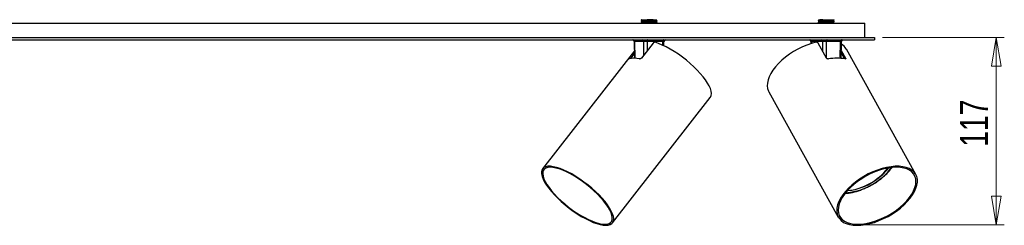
# Model space of a CAD drawing. Header units: millimetres. Extents: x 465 to 922, y 447 to 608.
# Tile 4 of 6: x 693 to 816, y 447 to 472. Entities that reach past the tile are written whole.
import ezdxf

# ---------------------------------------------------------------- set-up
doc = ezdxf.new("R2010")
doc.units = ezdxf.units.MM
doc.header["$PDSIZE"] = -1
doc.styles.add('SLDTEXTSTYLE0', font='TXT', dxfattribs={"width": 0.75})
doc.dimstyles.new('SLDDIMSTYLE0', dxfattribs={"dimtxt": 3.5, "dimasz": 3.556, "dimexe": 0, "dimexo": 0.0625, "dimgap": 0.875, "dimtad": 1, "dimdec": 0, "dimlfac": 5, "dimrnd": 1e-09, "dimzin": 12, "dimdsep": 46, "dimtxsty": 'SLDTEXTSTYLE0', "dimblk1": 'CLOSED', "dimblk2": 'CLOSED', "dimsah": 1, "dimcen": 0.09, "dimadec": 0, "dimazin": 3, "dimtfac": 1, "dimtofl": 0, "dimtmove": 0, "dimatfit": 3, "dimldrblk": 'CLOSED', "dimfxl": 0, "dimfrac": 2, "dimtolj": 1, "dimtzin": 12, "dimarcsym": 0})

# ---------------------------------------------------------------- blocks, each defined once
blk = doc.blocks.new('_Closed')
at = {"color": 0, "linetype": 'ByBlock', "lineweight": -2}
for p, q in [((-1, 0.166667), (0, 0)), ((-1, 0.166667), (-1, -0.166667)), ((0, 0), (-1, -0.166667)), ((0, 0), (-1, 0))]:
    blk.add_line(p, q, dxfattribs=at)
blk = doc.blocks.new('_D')
at = {"color": 7, "linetype": 'Continuous', "lineweight": 0}
for p, q in [((800.63, 470.04), (815.75, 470.04)), ((814.75, 446.72), (814.75, 470.04)), ((797.66, 446.72), (815.75, 446.72))]:
    blk.add_line(p, q, dxfattribs=at)
at = {"color": 7, "linetype": 'Continuous', "lineweight": 18, "xscale": 3.556, "yscale": 3.556}
for p, rotation in [((814.75, 470.04), 90.0000000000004), ((814.75, 446.72), 270.0000000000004)]:
    blk.add_blockref('_Closed', p, dxfattribs=dict(at, rotation=rotation))
at = {"color": 7, "linetype": 'Continuous', "lineweight": 18, "insert": (810.24, 456.45), "char_height": 3.5, "attachment_point": 1, "rotation": 90, "style": 'SLDTEXTSTYLE0'}
blk.add_mtext('117', dxfattribs=at)

msp = doc.modelspace()

# ---------------------------------------------------------------- linework, layer by layer
at = {"color": 7, "linetype": 'Continuous', "lineweight": 25}
for p, q in [((770.63, 472.2), (770.63, 472.18)), ((771.37, 472.24), (772.13, 472.24)), ((772.52, 472.21), (772.57, 472.24)), ((772.52, 472.16), (772.52, 472.21)), ((792.63, 472.15), (792.63, 472.12)), ((792.73, 472.26), (792.73, 472.21)), ((794.52, 472.11), (794.52, 472.16)), ((564.83, 471.84), (798.43, 471.84)), ((770.63, 472), (770.63, 471.98)), ((770.74, 471.87), (770.7, 471.84)), ((770.73, 472.11), (770.73, 472.07)), ((770.73, 471.91), (770.73, 471.87)), ((772.52, 471.96), (772.52, 472.01)), ((772.57, 471.84), (772.63, 471.88)), ((772.63, 472.08), (772.63, 472.1)), ((772.63, 471.88), (772.63, 471.9)), ((792.63, 471.95), (792.63, 471.92)), ((792.73, 472.06), (792.73, 472.01)), ((792.73, 471.86), (792.73, 471.84)), ((794.52, 471.91), (794.52, 471.96)), ((794.62, 471.84), (794.61, 471.85)), ((794.63, 472.02), (794.63, 472.05)), ((794.63, 471.84), (794.63, 471.85)), ((798.43, 470.04), (798.43, 471.84)), ((563.63, 470.04), (799.63, 470.04)), ((563.63, 469.74), (799.63, 469.74)), ((799.63, 470.04), (799.63, 469.74)), ((769.78, 469.55), (769.81, 467.46)), ((770.96, 469.55), (769.82, 469.55)), ((772.12, 469.33), (770.67, 467.48)), ((773.32, 469.55), (771.37, 469.55)), ((773.47, 469.01), (773.47, 469.55)), ((791.74, 469.55), (791.74, 469.27)), ((793.19, 469.55), (791.8, 469.55)), ((793.66, 467.48), (792.63, 469.33)), ((795.4, 469.55), (793.61, 469.55)), ((795.49, 467.44), (795.51, 469.55)), ((804.76, 453), (796.13, 468.6)), ((769.8, 468.37), (758.4, 453.71)), ((769.16, 467.48), (769.8, 468.29)), ((769.38, 467.44), (769.8, 467.99)), ((769.81, 467.57), (769.73, 467.47)), ((769.77, 467.46), (769.81, 467.51)), ((795.49, 468.12), (795.91, 467.38)), ((795.5, 468.43), (796.03, 467.48)), ((767.08, 446.96), (779.22, 462.57)), ((786.5, 463.28), (795.13, 447.67))]:
    msp.add_line(p, q, dxfattribs=at)
at = {"color": 8, "linetype": 'Continuous', "lineweight": 25}
for p, q in [((769.82, 469.55), (769.85, 467.46)), ((770.97, 467.85), (770.96, 469.55)), ((771.37, 469.55), (771.38, 468.38)), ((773.32, 469.08), (773.32, 469.55)), ((791.8, 469.55), (791.81, 469.29)), ((793.19, 468.31), (793.19, 469.55)), ((793.61, 469.55), (793.62, 467.55)), ((795.37, 467.45), (795.4, 469.55)), ((769.16, 467.48), (769.23, 467.41)), ((795.95, 467.37), (796.03, 467.48))]:
    msp.add_line(p, q, dxfattribs=at)
at = {"color": 7, "linetype": 'Continuous', "lineweight": 25, "flags": 128}
for points in [[(771.47, 469.74), (771.45, 469.74), (771.43, 469.73), (771.42, 469.71), (771.4, 469.69), (771.39, 469.66), (771.38, 469.62), (771.37, 469.58), (771.37, 469.55)], [(773.42, 469.74), (773.4, 469.74), (773.39, 469.73), (773.37, 469.71), (773.35, 469.69), (773.34, 469.66), (773.33, 469.62), (773.33, 469.58), (773.32, 469.55)], [(793.74, 469.74), (793.71, 469.74), (793.69, 469.73), (793.67, 469.71), (793.65, 469.69), (793.63, 469.66), (793.62, 469.62), (793.62, 469.58), (793.61, 469.55)], [(795.52, 469.74), (795.5, 469.74), (795.47, 469.73), (795.45, 469.71), (795.43, 469.69), (795.42, 469.66), (795.41, 469.62), (795.4, 469.58), (795.4, 469.55)], [(779.22, 462.57), (779.26, 462.63), (779.34, 462.83), (779.36, 463.08), (779.33, 463.36), (779.24, 463.67), (779.09, 464.01), (778.89, 464.37), (778.63, 464.76), (778.33, 465.16), (777.99, 465.57), (777.6, 465.99), (777.18, 466.4), (776.73, 466.81), (776.26, 467.21), (775.77, 467.59), (775.27, 467.95), (774.76, 468.29), (774.26, 468.59), (773.76, 468.86), (773.27, 469.1), (772.81, 469.29), (772.37, 469.44)], [(792.36, 469.44), (791.8, 469.29), (791.24, 469.1), (790.67, 468.86), (790.11, 468.59), (789.57, 468.29), (789.05, 467.95), (788.56, 467.59), (788.11, 467.21), (787.69, 466.81), (787.33, 466.4), (787.01, 465.99), (786.75, 465.57), (786.54, 465.16), (786.4, 464.76), (786.32, 464.37), (786.31, 464.01), (786.35, 463.67), (786.46, 463.36), (786.5, 463.28)], [(766.27, 446.66), (766.56, 446.68), (766.8, 446.75), (766.99, 446.87), (767.13, 447.03), (767.21, 447.24), (767.23, 447.49), (767.19, 447.77), (767.09, 448.09), (766.93, 448.44), (766.73, 448.81), (766.47, 449.2), (766.16, 449.61), (765.8, 450.02), (765.41, 450.44), (764.98, 450.86), (764.52, 451.27), (764.04, 451.67), (763.54, 452.05), (763.03, 452.41), (762.52, 452.75), (762.01, 453.05), (761.51, 453.31), (761.03, 453.54), (760.57, 453.73), (760.13, 453.87), (759.73, 453.96), (759.37, 454.01), (759.06, 454.01), (758.79, 453.96), (758.57, 453.87), (758.41, 453.73), (758.3, 453.54), (758.25, 453.31), (758.26, 453.05), (758.33, 452.75), (758.46, 452.41), (758.64, 452.05), (758.87, 451.67), (759.16, 451.27), (759.49, 450.86), (759.87, 450.44), (760.28, 450.02), (760.72, 449.61), (761.19, 449.2), (761.68, 448.81), (762.19, 448.44), (762.7, 448.09), (763.21, 447.77), (763.72, 447.49), (764.21, 447.24), (764.68, 447.03), (765.13, 446.87), (765.55, 446.75), (765.93, 446.68), (766.27, 446.66)], [(766.14, 446.79), (766.43, 446.81), (766.66, 446.89), (766.85, 447), (766.98, 447.17), (767.05, 447.37), (767.06, 447.62), (767.02, 447.9), (766.91, 448.22), (766.75, 448.56), (766.54, 448.93), (766.27, 449.32), (765.96, 449.72), (765.6, 450.13), (765.21, 450.54), (764.78, 450.95), (764.32, 451.35), (763.84, 451.74), (763.35, 452.11), (762.85, 452.45), (762.35, 452.77), (761.85, 453.05), (761.36, 453.3), (760.9, 453.51), (760.46, 453.67), (760.04, 453.79), (759.67, 453.86), (759.34, 453.88), (759.05, 453.86), (758.81, 453.79), (758.63, 453.67), (758.5, 453.51), (758.43, 453.3), (758.41, 453.05), (758.46, 452.77), (758.56, 452.45), (758.72, 452.11), (758.94, 451.74), (759.2, 451.35), (759.52, 450.95), (759.87, 450.54), (760.27, 450.13), (760.7, 449.72), (761.15, 449.32), (761.63, 448.93), (762.13, 448.56), (762.63, 448.22), (763.13, 447.9), (763.63, 447.62), (764.11, 447.37), (764.58, 447.17), (765.02, 447), (765.43, 446.89), (765.81, 446.81), (766.14, 446.79)], [(797.44, 446.66), (797.95, 446.68), (798.49, 446.75), (799.04, 446.87), (799.61, 447.03), (800.18, 447.24), (800.75, 447.49), (801.31, 447.77), (801.85, 448.09), (802.37, 448.44), (802.85, 448.81), (803.3, 449.2), (803.7, 449.61), (804.06, 450.02), (804.36, 450.44), (804.6, 450.86), (804.78, 451.27), (804.9, 451.67), (804.96, 452.05), (804.95, 452.41), (804.87, 452.75), (804.73, 453.05), (804.53, 453.31), (804.27, 453.54), (803.95, 453.73), (803.58, 453.87), (803.16, 453.96), (802.7, 454.01), (802.21, 454.01), (801.68, 453.96), (801.13, 453.87), (800.57, 453.73), (800, 453.54), (799.43, 453.31), (798.86, 453.05), (798.31, 452.75), (797.78, 452.41), (797.28, 452.05), (796.81, 451.67), (796.39, 451.27), (796.01, 450.86), (795.68, 450.44), (795.41, 450.02), (795.19, 449.61), (795.04, 449.2), (794.96, 448.81), (794.93, 448.44), (794.98, 448.09), (795.08, 447.77), (795.26, 447.49), (795.49, 447.24), (795.78, 447.03), (796.12, 446.87), (796.52, 446.75), (796.96, 446.68), (797.44, 446.66)], [(797.53, 446.79), (798.03, 446.81), (798.56, 446.89), (799.1, 447), (799.66, 447.17), (800.22, 447.37), (800.78, 447.62), (801.33, 447.9), (801.86, 448.22), (802.36, 448.56), (802.83, 448.93), (803.26, 449.32), (803.65, 449.72), (803.98, 450.13), (804.26, 450.54), (804.49, 450.95), (804.65, 451.35), (804.75, 451.74), (804.78, 452.11), (804.75, 452.45), (804.65, 452.77), (804.49, 453.05), (804.27, 453.3), (803.99, 453.51), (803.65, 453.67), (803.27, 453.79), (802.84, 453.86), (802.37, 453.88), (801.86, 453.86), (801.34, 453.79), (800.79, 453.67), (800.23, 453.51), (799.67, 453.3), (799.11, 453.05), (798.56, 452.77), (798.04, 452.45), (797.53, 452.11), (797.06, 451.74), (796.63, 451.35), (796.25, 450.95), (795.91, 450.54), (795.63, 450.13), (795.41, 449.72), (795.25, 449.32), (795.15, 448.93), (795.12, 448.56), (795.15, 448.22), (795.24, 447.9), (795.41, 447.62), (795.63, 447.37), (795.91, 447.17), (796.24, 447), (796.63, 446.89), (797.06, 446.81), (797.53, 446.79)]]:
    msp.add_lwpolyline(points, dxfattribs=at)
at = {"color": 7, "linetype": 'Continuous', "lineweight": 25}
for centre, radius, start, end in [((769.58, 469.54), 0.2, 0.7107, 90), ((769.64, 469.56), 0.188, 356.5719, 85.5563), ((770.77, 469.56), 0.188, 356.5719, 85.5563), ((773.67, 469.54), 0.2, 90, 179.3526), ((791.54, 469.54), 0.2, 1.0755, 90), ((791.62, 469.56), 0.182, 354.4914, 82.5567), ((793.01, 469.56), 0.182, 354.4914, 82.5567), ((795.71, 469.54), 0.2, 90, 179.7192), ((794.65, 467.76), 1.7, 29.6812, 59.8359), ((769.77, 465.39), 2.08, 71.6041, 108.3959), ((794.95, 462.39), 5.08, 78.3385, 101.6615), ((795.53, 458.15), 7.21, 275.8096, 322.7018), ((796.54, 457.31), 5.96, 307.7009, 323.8242), ((795.59, 458.2), 7.25, 275.4029, 309.3645)]:
    msp.add_arc(centre, radius, start, end, dxfattribs=at)
at = {"color": 8, "linetype": 'Continuous', "lineweight": 25}
for centre, radius, start, end in [((796.42, 457.62), 6.51, 307.6939, 324.5379), ((795.34, 458.67), 8, 274.9653, 309.2028)]:
    msp.add_arc(centre, radius, start, end, dxfattribs=at)
for centre, major_axis, ratio, start_param, end_param in [((770.08, 469.54), (0.3, -0.002), 0.002091, 3.14237, 3.669879), ((773.17, 469.54), (0.3, 0.002), 0.002091, 6.281731, 7.325619), ((792.04, 469.54), (0.3, -0.002), 0.001018, 3.142938, 3.802867), ((795.21, 469.54), (0.3, 0.002), 0.001018, 6.281511, 7.192631)]:
    msp.add_ellipse(centre, major_axis=major_axis, ratio=ratio, start_param=start_param, end_param=end_param, dxfattribs=at)
at = {"color": 7, "linetype": 'Continuous', "lineweight": 25}
for centre, major_axis, ratio, start_param, end_param in [((771.22, 469.54), (0.3, -0.001), 0.007956, 1.042631, 2.613351), ((793.43, 469.54), (0.3, 0), 0.008164, 0.909582, 2.480302)]:
    msp.add_ellipse(centre, major_axis=major_axis, ratio=ratio, start_param=start_param, end_param=end_param, dxfattribs=at)
for points, knots in [([(770.71, 472.25), (770.7, 472.24), (770.67, 472.23), (770.65, 472.21), (770.63, 472.2)], [0, 0, 0, 0, 0.306297, 1, 1, 1, 1]), ([(770.64, 472.2), (770.64, 472.2), (770.62, 472.21), (770.75, 472.22), (771, 472.23), (771.25, 472.24), (771.37, 472.24)], [0, 0, 0, 0, 0.1029541, 0.4019694, 0.7009847, 1, 1, 1, 1]), ([(772.13, 472.24), (772.01, 472.24), (771.77, 472.23), (771.37, 472.22), (771, 472.21), (770.75, 472.19), (770.62, 472.18), (770.64, 472.18), (770.64, 472.18)], [0, 0, 0, 0, 0.187115, 0.37423, 0.561345, 0.74846, 0.935574, 1, 1, 1, 1]), ([(770.63, 472.18), (770.65, 472.17), (770.68, 472.14), (770.72, 472.12), (770.73, 472.11)], [0, 0, 0, 0, 0.507514, 1, 1, 1, 1]), ([(770.71, 472.24), (770.71, 472.24), (770.71, 472.24), (770.82, 472.24), (771.03, 472.24), (771.24, 472.24), (771.36, 472.24), (771.37, 472.24)], [0, 0, 0, 0, 0.16722, 0.426433, 0.688167, 0.959459, 1, 1, 1, 1]), ([(772.5, 472.21), (772.5, 472.21), (772.5, 472.2), (772.35, 472.19), (772.09, 472.18), (771.75, 472.17), (771.39, 472.16), (771.07, 472.14), (770.84, 472.13), (770.73, 472.12), (770.75, 472.12), (770.75, 472.11)], [0, 0, 0, 0, 0.064255, 0.191938, 0.31962, 0.447303, 0.574986, 0.702668, 0.830351, 0.958034, 1, 1, 1, 1]), ([(772.5, 472.16), (772.5, 472.16), (772.5, 472.16), (772.35, 472.14), (772.09, 472.13), (771.75, 472.12), (771.39, 472.11), (771.07, 472.09), (770.84, 472.08), (770.73, 472.07), (770.75, 472.07), (770.75, 472.07)], [0, 0, 0, 0, 0.083547, 0.211016, 0.338485, 0.465954, 0.593423, 0.720891, 0.84836, 0.975829, 1, 1, 1, 1]), ([(772.13, 472.24), (772.2, 472.24), (772.36, 472.24), (772.51, 472.24), (772.59, 472.24), (772.57, 472.24), (772.57, 472.24)], [0, 0, 0, 0, 0.280355, 0.623268, 0.966293, 1, 1, 1, 1]), ([(772.63, 472.1), (772.61, 472.11), (772.57, 472.14), (772.54, 472.16), (772.52, 472.17)], [0, 0, 0, 0, 0.50757, 1, 1, 1, 1]), ([(792.74, 472.21), (792.72, 472.2), (792.68, 472.18), (792.65, 472.16), (792.63, 472.15)], [0, 0, 0, 0, 0.499965, 1, 1, 1, 1]), ([(794.61, 472.22), (794.62, 472.22), (794.63, 472.22), (794.51, 472.21), (794.26, 472.19), (793.9, 472.18), (793.5, 472.17), (793.12, 472.16), (792.82, 472.14), (792.64, 472.13), (792.64, 472.13), (792.64, 472.12)], [0, 0, 0, 0, 0.022814, 0.14997, 0.277125, 0.404281, 0.531436, 0.658591, 0.785747, 0.912902, 1, 1, 1, 1]), ([(792.65, 472.15), (792.65, 472.15), (792.65, 472.16), (792.82, 472.17), (793.12, 472.18), (793.5, 472.19), (793.9, 472.21), (794.25, 472.22), (794.53, 472.23), (794.59, 472.24), (794.62, 472.24)], [0, 0, 0, 0, 0.071694, 0.204309, 0.336924, 0.469539, 0.602154, 0.73477, 0.867385, 1, 1, 1, 1]), ([(793.19, 472.24), (793.09, 472.24), (792.91, 472.23), (792.76, 472.22), (792.75, 472.21), (792.75, 472.21)], [0, 0, 0, 0, 0.395378, 0.790756, 1, 1, 1, 1]), ([(792.75, 472.24), (792.75, 472.24), (792.76, 472.24), (792.88, 472.24), (793.05, 472.24), (793.16, 472.24), (793.19, 472.24)], [0, 0, 0, 0, 0.227781, 0.560018, 0.892256, 1, 1, 1, 1]), ([(794.51, 472.16), (794.51, 472.16), (794.52, 472.15), (794.41, 472.14), (794.19, 472.13), (793.87, 472.12), (793.51, 472.11), (793.17, 472.09), (792.91, 472.08), (792.75, 472.07), (792.75, 472.06), (792.75, 472.06)], [0, 0, 0, 0, 0.020378, 0.147823, 0.275269, 0.402714, 0.530159, 0.657605, 0.78505, 0.912495, 1, 1, 1, 1]), ([(793.19, 472.24), (793.27, 472.24), (793.42, 472.24), (793.71, 472.24), (794.01, 472.24), (794.28, 472.24), (794.5, 472.24), (794.59, 472.24), (794.62, 472.24), (794.62, 472.24)], [0, 0, 0, 0, 0.145028, 0.289979, 0.456545, 0.625702, 0.796504, 0.973544, 1, 1, 1, 1]), ([(794.52, 472.16), (794.53, 472.17), (794.57, 472.19), (794.61, 472.21), (794.63, 472.22)], [0, 0, 0, 0, 0.499964, 1, 1, 1, 1]), ([(770.64, 472), (770.64, 472), (770.62, 472.01), (770.75, 472.02), (771, 472.03), (771.37, 472.04), (771.76, 472.06), (772.14, 472.07), (772.44, 472.08), (772.61, 472.09), (772.61, 472.1), (772.61, 472.1)], [0, 0, 0, 0, 0.0430388, 0.1680388, 0.2930388, 0.4180388, 0.5430388, 0.6680388, 0.7930388, 0.9180388, 1, 1, 1, 1]), ([(772.61, 472.08), (772.61, 472.07), (772.61, 472.07), (772.44, 472.06), (772.15, 472.04), (771.76, 472.03), (771.37, 472.02), (771, 472.01), (770.75, 471.99), (770.62, 471.98), (770.64, 471.98), (770.64, 471.98)], [0, 0, 0, 0, 0.0655134, 0.1927529, 0.3199924, 0.447232, 0.5744715, 0.701711, 0.8289506, 0.9561901, 1, 1, 1, 1]), ([(770.74, 472.07), (770.72, 472.06), (770.68, 472.04), (770.65, 472.01), (770.63, 472)], [0, 0, 0, 0, 0.499965, 1, 1, 1, 1]), ([(770.63, 471.98), (770.65, 471.97), (770.68, 471.94), (770.72, 471.92), (770.73, 471.91)], [0, 0, 0, 0, 0.507514, 1, 1, 1, 1]), ([(772.5, 472.01), (772.5, 472.01), (772.5, 472), (772.35, 471.99), (772.09, 471.98), (771.75, 471.97), (771.39, 471.96), (771.07, 471.94), (770.84, 471.93), (770.73, 471.92), (770.75, 471.92), (770.75, 471.91)], [0, 0, 0, 0, 0.064255, 0.191938, 0.31962, 0.447303, 0.574986, 0.702668, 0.830351, 0.958034, 1, 1, 1, 1]), ([(772.5, 471.96), (772.5, 471.96), (772.5, 471.96), (772.35, 471.94), (772.09, 471.93), (771.75, 471.92), (771.39, 471.91), (771.07, 471.89), (770.84, 471.88), (770.73, 471.87), (770.75, 471.87), (770.75, 471.87)], [0, 0, 0, 0, 0.083547, 0.211016, 0.338485, 0.465954, 0.593423, 0.720891, 0.84836, 0.975829, 1, 1, 1, 1]), ([(771.37, 471.84), (771.5, 471.85), (771.76, 471.86), (772.15, 471.87), (772.44, 471.88), (772.61, 471.89), (772.61, 471.9), (772.61, 471.9)], [0, 0, 0, 0, 0.214791, 0.429582, 0.644373, 0.859164, 1, 1, 1, 1]), ([(772.61, 471.88), (772.61, 471.87), (772.6, 471.87), (772.44, 471.86), (772.23, 471.85), (772.13, 471.84)], [0, 0, 0, 0, 0.204734, 0.602367, 1, 1, 1, 1]), ([(772.52, 472.01), (772.53, 472.02), (772.57, 472.04), (772.61, 472.07), (772.63, 472.08)], [0, 0, 0, 0, 0.499966, 1, 1, 1, 1]), ([(772.63, 471.9), (772.61, 471.91), (772.57, 471.94), (772.54, 471.96), (772.52, 471.97)], [0, 0, 0, 0, 0.50757, 1, 1, 1, 1]), ([(792.74, 472.01), (792.72, 472), (792.68, 471.98), (792.65, 471.96), (792.63, 471.95)], [0, 0, 0, 0, 0.499965, 1, 1, 1, 1]), ([(794.61, 472.02), (794.61, 472.02), (794.63, 472.02), (794.51, 472.01), (794.26, 471.99), (793.9, 471.98), (793.5, 471.97), (793.12, 471.96), (792.82, 471.94), (792.64, 471.93), (792.64, 471.93), (792.64, 471.92)], [0, 0, 0, 0, 0.039379, 0.164379, 0.289379, 0.414379, 0.539379, 0.664379, 0.789379, 0.914379, 1, 1, 1, 1]), ([(792.65, 471.95), (792.65, 471.95), (792.65, 471.96), (792.82, 471.97), (793.12, 471.98), (793.5, 471.99), (793.9, 472.01), (794.26, 472.02), (794.51, 472.03), (794.63, 472.04), (794.61, 472.05), (794.61, 472.05)], [0, 0, 0, 0, 0.068818, 0.196115, 0.323412, 0.450709, 0.578006, 0.705303, 0.8326, 0.959897, 1, 1, 1, 1]), ([(792.66, 472.1), (792.67, 472.1), (792.7, 472.08), (792.74, 472.06), (792.76, 472.05)], [0, 0, 0, 0, 0.506629, 1, 1, 1, 1]), ([(792.66, 471.9), (792.67, 471.9), (792.7, 471.88), (792.74, 471.86), (792.76, 471.85)], [0, 0, 0, 0, 0.506629, 1, 1, 1, 1]), ([(794.5, 472.11), (794.51, 472.11), (794.53, 472.1), (794.42, 472.09), (794.19, 472.08), (793.87, 472.07), (793.51, 472.06), (793.17, 472.04), (792.91, 472.03), (792.76, 472.02), (792.75, 472.01), (792.75, 472.01)], [0, 0, 0, 0, 0.047418, 0.173936, 0.300454, 0.426972, 0.55349, 0.680008, 0.806526, 0.933043, 1, 1, 1, 1]), ([(794.51, 471.96), (794.51, 471.96), (794.52, 471.95), (794.41, 471.94), (794.19, 471.93), (793.87, 471.92), (793.51, 471.91), (793.17, 471.89), (792.91, 471.88), (792.75, 471.87), (792.75, 471.86), (792.75, 471.86)], [0, 0, 0, 0, 0.020378, 0.147823, 0.275269, 0.402714, 0.530159, 0.657605, 0.78505, 0.912495, 1, 1, 1, 1]), ([(794.5, 471.91), (794.51, 471.91), (794.53, 471.9), (794.42, 471.89), (794.19, 471.88), (793.87, 471.87), (793.51, 471.86), (793.29, 471.85), (793.19, 471.84)], [0, 0, 0, 0, 0.069731, 0.255785, 0.441839, 0.627893, 0.813946, 1, 1, 1, 1]), ([(794.63, 472.05), (794.61, 472.06), (794.57, 472.08), (794.54, 472.1), (794.52, 472.11)], [0, 0, 0, 0, 0.500011, 1, 1, 1, 1]), ([(794.52, 471.96), (794.53, 471.97), (794.57, 471.99), (794.61, 472.01), (794.63, 472.02)], [0, 0, 0, 0, 0.499964, 1, 1, 1, 1]), ([(794.63, 471.85), (794.61, 471.86), (794.57, 471.88), (794.54, 471.9), (794.52, 471.91)], [0, 0, 0, 0, 0.500011, 1, 1, 1, 1]), ([(772.37, 469.44), (772.36, 469.45), (772.32, 469.45), (772.26, 469.44), (772.19, 469.41), (772.15, 469.37), (772.13, 469.34), (772.12, 469.33)], [0, 0, 0, 0, 0.227584, 0.455404, 0.676556, 0.888193, 1, 1, 1, 1]), ([(792.63, 469.33), (792.62, 469.35), (792.6, 469.38), (792.54, 469.42), (792.48, 469.44), (792.42, 469.45), (792.38, 469.44), (792.36, 469.44)], [0, 0, 0, 0, 0.203682, 0.407256, 0.613897, 0.828073, 1, 1, 1, 1]), ([(769.11, 467.36), (769.11, 467.36), (769.09, 467.36), (769.09, 467.37), (769.11, 467.4), (769.14, 467.44), (769.16, 467.47), (769.16, 467.48)], [0, 0, 0, 0, 0.223363, 0.446786, 0.66793, 0.882137, 1, 1, 1, 1]), ([(770.67, 467.48), (770.66, 467.46), (770.63, 467.43), (770.58, 467.39), (770.52, 467.37), (770.46, 467.36), (770.44, 467.36), (770.42, 467.36)], [0, 0, 0, 0, 0.205422, 0.410714, 0.619671, 0.835971, 1, 1, 1, 1]), ([(793.92, 467.36), (793.9, 467.36), (793.86, 467.36), (793.79, 467.37), (793.72, 467.4), (793.68, 467.44), (793.66, 467.47), (793.66, 467.48)], [0, 0, 0, 0, 0.223363, 0.446786, 0.66793, 0.882137, 1, 1, 1, 1]), ([(796.03, 467.48), (796.03, 467.46), (796.05, 467.43), (796.05, 467.39), (796.04, 467.37), (796.01, 467.36), (795.98, 467.36), (795.97, 467.36)], [0, 0, 0, 0, 0.205422, 0.410714, 0.619671, 0.835971, 1, 1, 1, 1]), ([(796.01, 450.65), (796.05, 450.66), (796.25, 450.66), (796.63, 450.71), (797.12, 450.81), (797.63, 450.96), (798.14, 451.14), (798.65, 451.36), (799.15, 451.61), (799.63, 451.89), (800.07, 452.17), (800.4, 452.43), (800.73, 452.69), (801.06, 452.99), (801.4, 453.36), (801.64, 453.64), (801.75, 453.8), (801.77, 453.83)], [0, 0, 0, 0, 0.023312, 0.101254, 0.179089, 0.256815, 0.33445, 0.412019, 0.489549, 0.567068, 0.644601, 0.706878, 0.74776, 0.825406, 0.903176, 0.981082, 1, 1, 1, 1])]:
    msp.add_open_spline(points, degree=3, knots=knots, dxfattribs=at)
at = {"color": 7, "linetype": 'Continuous', "lineweight": 0}
msp.add_point((796.66, 446.72), dxfattribs=at)

# ---------------------------------------------------------------- dimensions: what is measured, and where the dimension line sits
at = {"color": 7, "linetype": 'Continuous', "lineweight": 18}
dim = msp.add_linear_dim(base=(814.75, 470.04), p1=(796.66, 446.72), p2=(799.63, 470.04), angle=90, dimstyle='SLDDIMSTYLE0', dxfattribs=at)
dim.commit()
dim.dimension.update_dxf_attribs({"geometry": '_D', "text_midpoint": (814.75, 460.33), "dimtype": 160})

doc.saveas('drawing.dxf')
